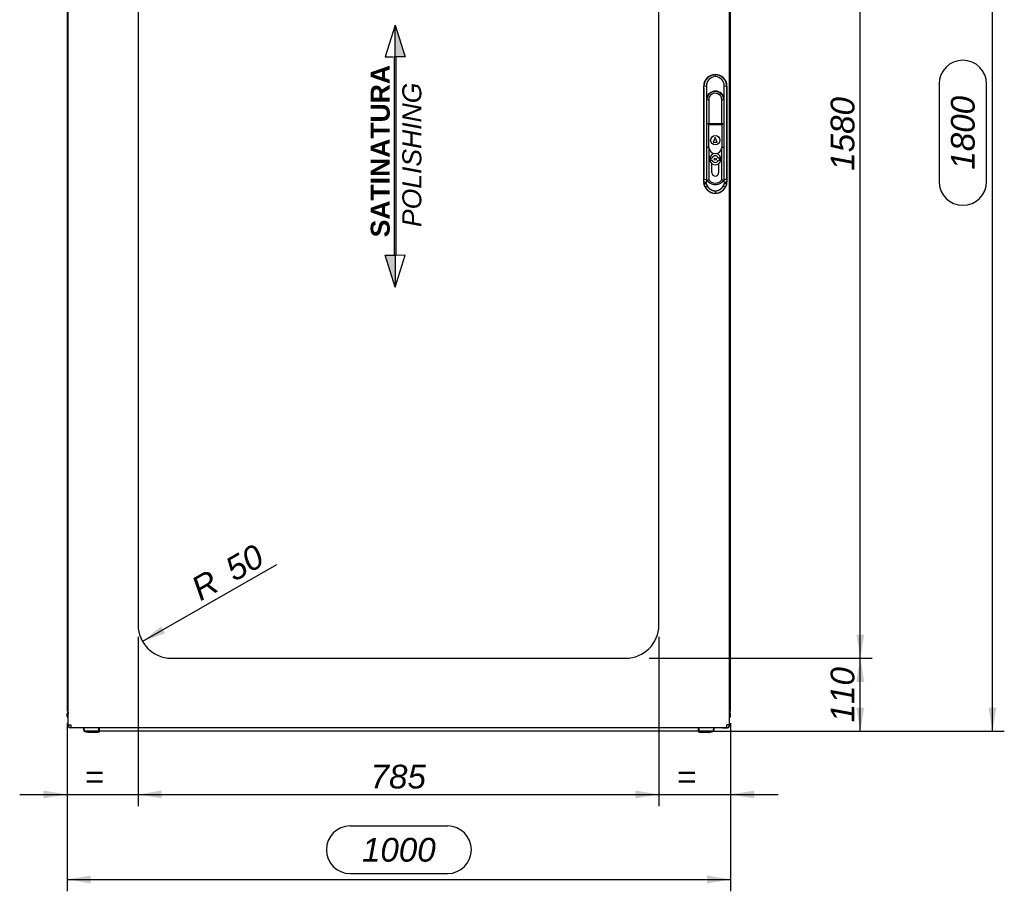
# Paper-space layout 'Layout1' of a CAD drawing. Extents: x 81 to 5357, y 137 to 3739.
# Tile 7 of 11: x 2810 to 4294, y 818 to 2132. Entities that reach past the tile are written whole.
import ezdxf

# ---------------------------------------------------------------- set-up
doc = ezdxf.new("R2010")
doc.units = 0
doc.header["$LTSCALE"] = 13.000013
doc.layers.get('0').update_dxf_attribs({"linetype": 'CONTINUOUS'})
for name, color, linetype in [('_TRANSLATION', 7, 'CONTINUOUS'), ('AE00992_10', 7, 'CONTINUOUS'), ('AE00992_16', 7, 'CONTINUOUS'), ('AE00992_31', 7, 'CONTINUOUS'), ('F0000000_68', 7, 'CONTINUOUS'), ('F0000001_38', 7, 'CONTINUOUS'), ('M0000000_06', 7, 'CONTINUOUS'), ('M0000000_29', 7, 'CONTINUOUS'), ('M0000000_44', 7, 'CONTINUOUS'), ('M0000000_53', 7, 'CONTINUOUS')]:
    doc.layers.add(name, color=color, linetype=linetype)
doc.styles.add('SEACAD_ARIAL', font='arial.ttf')
doc.styles.add('SEACAD_ARIALI', font='ariali.ttf')
doc.dimstyles.new('ISO', dxfattribs={"dimtxt": 13.75, "dimasz": 13.75, "dimexe": 6.875, "dimexo": 6.875, "dimgap": 3.4375, "dimtad": 1, "dimdec": 1, "dimtxsty": 'SEACAD_ARIAL', "dimblk1": '_SE_FILLED', "dimblk2": '_SE_FILLED', "dimsah": 1, "dimcen": 6.875, "dimazin": 3, "dimtfac": 0.7, "dimtdec": 3, "dimtmove": 0, "dimatfit": 3})

# ---------------------------------------------------------------- blocks, each defined once
blk = doc.blocks.new('DMBLK159')
at = {"layer": '_TRANSLATION', "linetype": 'CONTINUOUS'}
for points in [[(2916.9, 830.2), (2916.9, 842.1), (2881.2, 836.2)], [(3845.4, 830.2), (3881.2, 836.2), (3845.4, 842.1)]]:
    blk.add_hatch(color=7, dxfattribs=at).paths.add_polyline_path(points)
at = {"layer": '_TRANSLATION', "color": 7, "linetype": 'CONTINUOUS'}
for p, q in [((2881.2, 1071.6), (2881.2, 818.3)), ((3881.2, 1071.6), (3881.2, 818.3)), ((3454.7, 916.6), (3307.7, 916.6)), ((2881.2, 836.2), (3881.2, 836.2)), ((3307.7, 845.1), (3454.7, 845.1))]:
    blk.add_line(p, q, dxfattribs=at)
for centre, start, end in [((3307.7, 880.9), 90, 270), ((3454.7, 880.9), 270, 90)]:
    blk.add_arc(centre, 35.8, start, end, dxfattribs=at)
at = {"layer": '_TRANSLATION', "color": 7, "linetype": 'CONTINUOUS', "style": 'SEACAD_ARIALI'}
blk.add_text('1000', height=35.75, dxfattribs=at).set_placement((3325.6, 863))
blk = doc.blocks.new('_SE_FILLED')
at = {"color": 0}
blk.add_line((0, 0), (-1, 0), dxfattribs=at)
blk.add_solid([(0, 0), (-1, -0.1665), (-1, 0.1665), (0, 0)], dxfattribs=at)
blk = doc.blocks.new('DMBLK160')
at = {"layer": '_TRANSLATION', "linetype": 'CONTINUOUS'}
for points in [[(4281.8, 2827.2), (4275.9, 2863), (4269.9, 2827.2)], [(4281.8, 1095.2), (4269.9, 1095.2), (4275.9, 1059.5)]]:
    blk.add_hatch(color=7, dxfattribs=at).paths.add_polyline_path(points)
at = {"layer": '_TRANSLATION', "color": 7, "linetype": 'CONTINUOUS'}
for p, q in [((3873.2, 2863), (4293.8, 2863)), ((4275.9, 1059.5), (4275.9, 2863)), ((4195.5, 2034.7), (4195.5, 1887.7)), ((4267, 1887.7), (4267, 2034.7)), ((3850, 1059.5), (4293.8, 1059.5))]:
    blk.add_line(p, q, dxfattribs=at)
for centre, start, end in [((4231.2, 2034.7), 0, 180), ((4231.2, 1887.7), 180, 0)]:
    blk.add_arc(centre, 35.8, start, end, dxfattribs=at)
at = {"layer": '_TRANSLATION', "color": 7, "linetype": 'CONTINUOUS', "style": 'SEACAD_ARIALI'}
blk.add_text('1800', height=35.75, rotation=90, dxfattribs=at).set_placement((4249.1, 1905.6))
blk = doc.blocks.new('BLOCCO2')
at = {"linetype": 'CONTINUOUS'}
for points in [[(-1.4, 193.3), (-1.4, 145.5), (13.8, 145.5)], [(0, 145.5), (-2.9, 145.5), (-2.9, -153.5), (0, -153.5)], [(-1.4, -201.4), (-1.4, -153.5), (-16.6, -153.5)]]:
    blk.add_hatch(color=7, dxfattribs=at).paths.add_polyline_path(points)
at = {"color": 7, "linetype": 'CONTINUOUS'}
for p, q in [((-1.4, 193.3), (-16.6, 145.5)), ((-16.6, 145.5), (-4.2, 145.5)), ((13.8, -153.5), (-1.4, -153.6)), ((-1.4, -201.4), (13.8, -153.5))]:
    blk.add_line(p, q, dxfattribs=at)
for points in [[(-1.4, 193.3), (13.8, 145.5), (-1.4, 145.5), (-1.4, 193.3)], [(0, 145.5), (-2.9, 145.5), (-2.9, -153.5), (0, -153.5), (0, 145.5)], [(-1.4, -201.4), (-16.6, -153.5), (-1.4, -153.5), (-1.4, -201.4)]]:
    blk.add_lwpolyline(points, dxfattribs=at)
at = {"layer": '_TRANSLATION', "insert": (0.1, -2.1), "char_height": 28.6, "width": 277.697, "attachment_point": 5, "rotation": 90}
blk.add_mtext('{\\fArial|b0||i0||c0|p34;\\C7;\\H28.6000286;\\W1.; }{\\fArial|b1||i0||c0|p34;\\C7;\\H28.6000286;\\W1.;SATINATURA \\P}{\\fArial|b0||i1||c0|p34;\\C7;\\H28.6000286;\\W1.;POLISHING}', dxfattribs=at)
blk = doc.blocks.new('DMBLK175')
at = {"layer": '_TRANSLATION', "linetype": 'CONTINUOUS'}
for points in [[(4082.7, 1133.7), (4076.7, 1169.5), (4070.8, 1133.7)], [(4082.7, 1095.2), (4070.8, 1095.2), (4076.7, 1059.5)]]:
    blk.add_hatch(color=7, dxfattribs=at).paths.add_polyline_path(points)
at = {"layer": '_TRANSLATION', "color": 7, "linetype": 'CONTINUOUS'}
for p, q in [((3758.3, 1169.5), (4094.6, 1169.5)), ((4076.7, 1059.5), (4076.7, 1169.5)), ((3850, 1059.5), (4094.6, 1059.5))]:
    blk.add_line(p, q, dxfattribs=at)
at = {"layer": '_TRANSLATION', "color": 7, "linetype": 'CONTINUOUS', "style": 'SEACAD_ARIALI'}
blk.add_text('110', height=35.75, rotation=90, dxfattribs=at).set_placement((4067.8, 1072.8))
blk = doc.blocks.new('DMBLK176')
at = {"layer": '_TRANSLATION', "linetype": 'CONTINUOUS'}
for points in [[(4082.7, 2713.7), (4076.7, 2749.5), (4070.8, 2713.7)], [(4082.7, 1205.2), (4070.8, 1205.2), (4076.7, 1169.5)]]:
    blk.add_hatch(color=7, dxfattribs=at).paths.add_polyline_path(points)
at = {"layer": '_TRANSLATION', "color": 7, "linetype": 'CONTINUOUS'}
for p, q in [((3760.6, 2749.5), (4094.6, 2749.5)), ((4076.7, 1169.5), (4076.7, 2749.5)), ((3758.3, 1169.5), (4094.6, 1169.5))]:
    blk.add_line(p, q, dxfattribs=at)
at = {"layer": '_TRANSLATION', "color": 7, "linetype": 'CONTINUOUS', "style": 'SEACAD_ARIALI'}
blk.add_text('1580', height=35.75, rotation=90, dxfattribs=at).set_placement((4067.8, 1903.9))
blk = doc.blocks.new('DMBLK178')
at = {"layer": '_TRANSLATION', "linetype": 'CONTINUOUS'}
for points in [[(3023.9, 958.3), (3023.9, 970.2), (2988.2, 964.2)], [(3737.4, 958.3), (3773.2, 964.2), (3737.4, 970.2)]]:
    blk.add_hatch(color=7, dxfattribs=at).paths.add_polyline_path(points)
at = {"layer": '_TRANSLATION', "color": 7, "linetype": 'CONTINUOUS'}
for p, q in [((2988.2, 1201.6), (2988.2, 946.4)), ((3773.2, 1201.6), (3773.2, 946.4)), ((2988.2, 964.2), (3773.2, 964.2))]:
    blk.add_line(p, q, dxfattribs=at)
at = {"layer": '_TRANSLATION', "color": 7, "linetype": 'CONTINUOUS', "style": 'SEACAD_ARIALI'}
blk.add_text('785', height=35.75, dxfattribs=at).set_placement((3338.6, 973.2))
blk = doc.blocks.new('DMBLK179')
at = {"layer": '_TRANSLATION', "linetype": 'CONTINUOUS'}
for points in [[(3737.4, 958.3), (3773.2, 964.2), (3737.4, 970.2)], [(3916.9, 958.3), (3916.9, 970.2), (3881.2, 964.2)]]:
    blk.add_hatch(color=7, dxfattribs=at).paths.add_polyline_path(points)
at = {"layer": '_TRANSLATION', "color": 7, "linetype": 'CONTINUOUS'}
for p, q in [((3773.2, 1201.6), (3773.2, 946.4)), ((3881.2, 1071.6), (3881.2, 946.4)), ((3701.7, 964.2), (3952.7, 964.2))]:
    blk.add_line(p, q, dxfattribs=at)
at = {"layer": '_TRANSLATION', "color": 7, "linetype": 'CONTINUOUS', "style": 'SEACAD_ARIALI'}
blk.add_text('=', height=35.8, dxfattribs=at).set_placement((3800, 973.2))
blk = doc.blocks.new('DMBLK180')
at = {"layer": '_TRANSLATION', "linetype": 'CONTINUOUS'}
blk.add_hatch(color=7, dxfattribs=at).paths.add_polyline_path([(3028.8, 1207.2), (3022.8, 1217.5), (2994.8, 1194.6)])
at = {"layer": '_TRANSLATION', "color": 7, "linetype": 'CONTINUOUS'}
blk.add_line((3196.6, 1310.4), (2994.8, 1194.6), dxfattribs=at)
at = {"layer": '_TRANSLATION', "color": 7, "linetype": 'CONTINUOUS', "style": 'SEACAD_ARIALI'}
for s, height, p in [('50', 35.75, (3133.1, 1284.2)), ('R', 35.8, (3082.1, 1255))]:
    blk.add_text(s, height=height, rotation=29.8436, dxfattribs=at).set_placement(p)
blk = doc.blocks.new('DMBLK181')
at = {"layer": '_TRANSLATION', "linetype": 'CONTINUOUS'}
for points in [[(2845.4, 958.3), (2881.2, 964.2), (2845.4, 970.2)], [(3023.9, 958.3), (3023.9, 970.2), (2988.2, 964.2)]]:
    blk.add_hatch(color=7, dxfattribs=at).paths.add_polyline_path(points)
at = {"layer": '_TRANSLATION', "color": 7, "linetype": 'CONTINUOUS'}
for p, q in [((2988.2, 1201.6), (2988.2, 946.4)), ((2881.2, 1071.6), (2881.2, 946.4)), ((2809.7, 964.2), (3059.7, 964.2))]:
    blk.add_line(p, q, dxfattribs=at)
at = {"layer": '_TRANSLATION', "color": 7, "linetype": 'CONTINUOUS', "style": 'SEACAD_ARIALI'}
blk.add_text('=', height=35.8, dxfattribs=at).set_placement((2907.5, 973.2))

psp = doc.layouts.get("Layout1")

# ---------------------------------------------------------------- linework, layer by layer
at = {"layer": 'AE00992_10', "color": 7, "linetype": 'CONTINUOUS'}
for p, q in [((3858.15, 2048.97), (3858.17, 2048.97)), ((3858.16, 2048.96), (3858.16, 2048.61)), ((3858.18, 2048.61), (3858.17, 2045.72)), ((3840.66, 1887.46), (3840.66, 2031.48)), ((3844.67, 2031.54), (3841.1, 2031.04)), ((3844.67, 2031.54), (3844.74, 2012)), ((3871.59, 2011.8), (3871.65, 2031.54)), ((3875.23, 2031.04), (3871.65, 2031.54)), ((3875.66, 2031.48), (3875.66, 1887.46)), ((3844.74, 2012), (3844.65, 2010.46)), ((3844.65, 2010.46), (3844.65, 1993.97)), ((3848.3, 2010.81), (3845.3, 2010.46)), ((3845.3, 1993.97), (3845.3, 2010.46)), ((3848.3, 2010.81), (3848.3, 1993.97)), ((3868, 1993.97), (3868, 2010.81)), ((3871, 2010.46), (3868, 2010.81)), ((3871, 2010.46), (3871, 1993.97)), ((3871.65, 2010.46), (3871.59, 2011.8)), ((3871.65, 1993.97), (3871.65, 2010.46)), ((3841.19, 1901.64), (3841.19, 1993.97)), ((3844.65, 1993.97), (3844.65, 1901.64)), ((3845.3, 1974.98), (3845.3, 1993.97)), ((3848.3, 1993.97), (3848.3, 1974.98)), ((3868, 1974.98), (3868, 1993.97)), ((3871, 1993.97), (3871, 1974.98)), ((3871.65, 1901.64), (3871.65, 1993.97)), ((3875.14, 1993.97), (3875.14, 1901.64)), ((3845.15, 1974.98), (3847.65, 1974.98)), ((3845.15, 1938.98), (3845.15, 1974.98)), ((3847.65, 1974.98), (3847.65, 1972.98)), ((3847.65, 1974.98), (3854.27, 1974.98)), ((3854.27, 1974.98), (3862.04, 1974.98)), ((3862.04, 1974.98), (3868.65, 1974.98)), ((3868.65, 1974.98), (3871.15, 1974.98)), ((3868.65, 1974.98), (3868.65, 1972.98)), ((3871.15, 1974.98), (3871.15, 1938.98)), ((3847.65, 1972.98), (3847.65, 1938.98)), ((3854.27, 1972.98), (3847.65, 1972.98)), ((3862.04, 1972.98), (3854.27, 1972.98)), ((3868.65, 1972.98), (3862.04, 1972.98)), ((3868.65, 1938.98), (3868.65, 1972.98)), ((3858.15, 1953.98), (3855.15, 1946.98)), ((3855.15, 1946.98), (3861.15, 1946.98)), ((3861.15, 1946.98), (3858.15, 1953.98)), ((3847.65, 1938.98), (3845.15, 1938.98)), ((3845.3, 1901.59), (3845.3, 1938.98)), ((3848.2, 1938.98), (3847.65, 1938.98)), ((3848.3, 1938.26), (3848.3, 1901.59)), ((3868, 1901.59), (3868, 1938.26)), ((3868.65, 1938.98), (3868.1, 1938.98)), ((3871.15, 1938.98), (3868.65, 1938.98)), ((3871, 1938.98), (3871, 1901.59)), ((3853.15, 1901.59), (3853.15, 1914.61)), ((3863.15, 1914.61), (3863.15, 1901.59)), ((3844.65, 1901.64), (3844.65, 1889.98)), ((3845.3, 1889.32), (3845.3, 1901.59)), ((3848.3, 1901.59), (3848.3, 1890.19)), ((3853.15, 1900.98), (3853.15, 1901.59)), ((3863.15, 1901.59), (3863.15, 1900.98)), ((3868, 1890.19), (3868, 1901.59)), ((3871, 1901.59), (3871, 1889.32)), ((3871.65, 1891.12), (3871.65, 1901.64)), ((3840.97, 1887.77), (3841.07, 1891.79)), ((3841.09, 1885.26), (3840.97, 1887.77)), ((3844.54, 1885.62), (3840.97, 1887.77)), ((3844.65, 1889.65), (3841.07, 1891.79)), ((3844.63, 1883.62), (3841.09, 1885.26)), ((3844.65, 1889.65), (3844.54, 1885.62)), ((3844.54, 1885.62), (3844.63, 1883.62)), ((3845.3, 1889.98), (3844.65, 1889.98)), ((3844.65, 1889.98), (3844.65, 1889.65)), ((3848.3, 1890.19), (3845.3, 1889.32)), ((3845.3, 1888.76), (3845.3, 1889.32)), ((3850.05, 1885.12), (3845.3, 1888.76)), ((3848.3, 1890.19), (3851.56, 1887.45)), ((3864.75, 1887.45), (3868, 1890.19)), ((3871, 1888.76), (3866.26, 1885.12)), ((3871, 1889.32), (3868, 1890.19)), ((3871.65, 1889.98), (3871, 1889.98)), ((3871, 1889.32), (3871, 1888.76)), ((3871.65, 1891.12), (3871.65, 1891.03)), ((3871.65, 1891.03), (3871.65, 1889.98)), ((3871.68, 1889.65), (3871.65, 1891.03)), ((3875.25, 1891.79), (3871.68, 1889.65)), ((3871.79, 1885.62), (3871.68, 1889.65)), ((3871.7, 1883.62), (3871.79, 1885.62)), ((3875.24, 1885.26), (3871.7, 1883.62)), ((3875.36, 1887.77), (3871.79, 1885.62)), ((3875.36, 1887.77), (3875.24, 1885.26)), ((3875.25, 1891.79), (3875.36, 1887.77)), ((3846.33, 1880.62), (3843.25, 1878.82)), ((3858.17, 1869.97), (3858.15, 1869.97)), ((3858.16, 1869.98), (3858.16, 1870.16)), ((3858.24, 1870.17), (3858.17, 1870.16)), ((3858.18, 1873.74), (3858.24, 1870.17)), ((3873.07, 1878.82), (3869.99, 1880.62))]:
    psp.add_line(p, q, dxfattribs=at)
psp.add_circle((3858.15, 1949.98), 7, dxfattribs=at)
for centre, radius, start, end in [((3858.54, 2031.17), 17.44, 91.24138, 180.423), ((3857.79, 2031.18), 17.44, 359.56986, 88.76566), ((3858.64, 2031.76), 13.97, 91.91591, 180.90828), ((3857.69, 2031.75), 13.97, 359.11414, 88.01385), ((-3803.39, 1994.06), 7644.58, 359.999293, 0.277166), ((3858.15, 2010.46), 13.5, 5.71938, 173.43686), ((3858.15, 2010.46), 12.85, 0, 180), ((3858.15, 2011.01), 9.85, 358.81867, 181.18133), ((11519.7, 1994.06), 7644.57, 179.722833, 180.000707), ((3858.15, 1939.98), 10, 185.73917, 354.26083), ((3858.15, 1921.48), 8.5, 90, 233.96812), ((3858.15, 1921.48), 8.5, 306.03188, 90), ((3450.23, 1901.26), 390.96, 358.61302, 0.05544), ((3858.15, 1900.98), 5, 180, 0), ((4266.11, 1901.26), 390.97, 179.94456, 181.38698), ((3857.59, 1887.22), 16.62, 186.76304, 210.3525), ((3858.15, 1902.32), 19.01, 244.75765, 295.24235), ((3858.15, 1897.2), 11.77, 235.92812, 304.07188), ((3858.73, 1887.22), 16.62, 329.64901, 353.23559), ((3858.35, 1887.66), 17.49, 210.34189, 269.39288), ((3850.28, 1884.85), 5.78, 192.33668, 227.02309), ((3858.15, 1902.32), 19.01, 259.64491, 280.35509), ((3857.98, 1887.66), 17.49, 270.85537, 329.65902), ((3866.05, 1884.85), 5.78, 312.96651, 347.67612)]:
    psp.add_arc(centre, radius, start, end, dxfattribs=at)
for centre, major_axis in [((3858.17, 2031.46), (12.39, -12.39)), ((3858.15, 2031.46), (-12.39, -12.39)), ((3858.17, 1887.48), (12.39, 12.39)), ((3858.15, 1887.48), (-12.39, 12.39))]:
    psp.add_ellipse(centre, major_axis=major_axis, ratio=0.9987828, start_param=2.3568035, end_param=3.9263818, dxfattribs=at)
for points in [[(3846.33, 1880.62), (3847.24, 1879.08), (3848.52, 1877.8), (3849.8, 1876.52), (3851.35, 1875.62), (3852.9, 1874.72), (3854.64, 1874.24), (3856.39, 1873.76), (3858.18, 1873.74)], [(3858.18, 1873.74), (3859.96, 1873.76), (3861.71, 1874.25), (3863.44, 1874.73), (3864.99, 1875.63), (3866.53, 1876.53), (3867.81, 1877.8), (3869.09, 1879.08), (3869.99, 1880.62)]]:
    psp.add_open_spline(points, degree=2, knots=[0, 0, 0, 0.25, 0.25, 0.5, 0.5, 0.75, 0.75, 1, 1, 1], dxfattribs=at)
at = {"layer": 'AE00992_16', "color": 7, "linetype": 'CONTINUOUS'}
for p, q in [((3853.38, 1922.98), (3851.15, 1922.98)), ((3851.15, 1922.98), (3851.15, 1919.98)), ((3851.15, 1919.98), (3853.38, 1919.98)), ((3865.15, 1922.98), (3862.92, 1922.98)), ((3862.92, 1919.98), (3865.15, 1919.98)), ((3865.15, 1919.98), (3865.15, 1922.98))]:
    psp.add_line(p, q, dxfattribs=at)
psp.add_circle((3858.15, 1921.48), 1.5, dxfattribs=at)
for radius, start, end in [(8.5, 233.96812, 306.03188), (5, 17.4576, 162.5424), (5, 197.4576, 342.5424)]:
    psp.add_arc((3858.15, 1921.48), radius, start, end, dxfattribs=at)
at = {"layer": 'AE00992_31', "color": 7, "linetype": 'CONTINUOUS'}
psp.add_arc((3858.17, 2009.47), 11.5, 55.58261, 124.41739, dxfattribs=at)
at = {"layer": 'F0000000_68', "color": 7, "linetype": 'CONTINUOUS'}
for p, q in [((2883.49, 1065.97), (2884.1, 1065.97)), ((2884.08, 1065.97), (2883.49, 1065.97)), ((2885.97, 1064.47), (2885.97, 1065.11)), ((2893.17, 1064.47), (2885.97, 1064.47)), ((2893.17, 1064.47), (2893.17, 1064.97)), ((2893.19, 1064.47), (2893.17, 1064.47)), ((2893.19, 1064.47), (2893.19, 1064.97)), ((2893.22, 1064.47), (2893.19, 1064.47)), ((2893.22, 1064.97), (2893.22, 1064.47)), ((2905.92, 1064.47), (2893.22, 1064.47)), ((3869.12, 1064.47), (3856.42, 1064.47)), ((3869.12, 1064.97), (3869.12, 1064.47)), ((3869.12, 1064.47), (3869.15, 1064.47)), ((3869.15, 1064.47), (3869.15, 1064.97)), ((3869.15, 1064.47), (3869.17, 1064.47)), ((3869.17, 1064.47), (3869.17, 1064.97)), ((3869.17, 1064.47), (3876.37, 1064.47)), ((3876.37, 1064.47), (3876.37, 1065.11)), ((3878.85, 1065.97), (3878.25, 1065.97)), ((3878.27, 1065.97), (3878.85, 1065.97))]:
    psp.add_line(p, q, dxfattribs=at)
for centre, start, end in [((2885.97, 1067.27), 207.664, 270), ((3876.37, 1067.27), 270, 332.336)]:
    psp.add_arc(centre, 2.8, start, end, dxfattribs=at)
at = {"layer": 'F0000001_38', "color": 7, "linetype": 'CONTINUOUS'}
for p, q in [((2882.67, 1068.97), (2882.67, 2849.97)), ((3879.67, 1068.97), (3879.67, 2849.97)), ((2988.17, 2699.47), (2988.17, 1219.47)), ((3773.17, 1219.47), (3773.17, 2699.47)), ((3038.17, 1169.47), (3723.17, 1169.47)), ((2882.67, 1068.97), (2886.67, 1068.97)), ((3879.67, 1068.97), (3875.67, 1068.97)), ((2886.69, 1064.97), (2886.67, 1064.97)), ((2886.69, 1064.97), (3875.65, 1064.97)), ((3875.65, 1064.97), (3875.67, 1064.97))]:
    psp.add_line(p, q, dxfattribs=at)
for centre, radius, start, end in [((3038.17, 1219.47), 50, 180, 270), ((3723.17, 1219.47), 50, 270, 0), ((2886.67, 1068.97), 4, 180, 270), ((3201.17, 1068.54), 314.49, 179.9221, 180.65085), ((3520.6, 1068.75), 355.07, 359.39079, 0.03626), ((3875.67, 1068.97), 4, 270, 360)]:
    psp.add_arc(centre, radius, start, end, dxfattribs=at)
at = {"layer": 'M0000000_06', "color": 7, "linetype": 'CONTINUOUS'}
for p, q in [((2905.92, 1064.97), (2905.92, 1061.97)), ((2906.67, 1061.97), (2906.67, 1064.97)), ((2929.17, 1059.47), (2909.17, 1059.47)), ((2909.17, 1058.72), (2913.17, 1058.72)), ((2913.17, 1057.72), (2913.17, 1059.47)), ((2915.17, 1057.47), (2913.42, 1057.47)), ((2926.17, 1057.47), (2915.17, 1057.47)), ((2927.92, 1057.47), (2926.17, 1057.47)), ((2928.17, 1057.72), (2928.17, 1059.47)), ((2928.17, 1058.72), (2929.17, 1058.72)), ((2929.17, 1061.97), (2929.17, 1064.97)), ((2929.17, 1058.72), (2929.17, 1061.97)), ((2929.17, 1058.72), (2930.17, 1058.72)), ((2930.17, 1061.97), (2930.17, 1064.97)), ((2930.17, 1058.72), (2930.17, 1061.97)), ((3832.17, 1064.97), (3832.17, 1061.97)), ((3832.17, 1061.97), (3832.17, 1058.72)), ((3833.17, 1058.72), (3832.17, 1058.72)), ((3833.17, 1064.97), (3833.17, 1061.97)), ((3833.17, 1061.97), (3833.17, 1058.72)), ((3853.17, 1059.47), (3833.17, 1059.47)), ((3833.17, 1058.72), (3834.17, 1058.72)), ((3834.17, 1057.72), (3834.17, 1059.47)), ((3836.17, 1057.47), (3834.42, 1057.47)), ((3847.17, 1057.47), (3836.17, 1057.47)), ((3848.92, 1057.47), (3847.17, 1057.47)), ((3849.17, 1057.72), (3849.17, 1059.47)), ((3849.17, 1058.72), (3853.17, 1058.72)), ((3855.67, 1064.97), (3855.67, 1061.97)), ((3856.42, 1061.97), (3856.42, 1064.97))]:
    psp.add_line(p, q, dxfattribs=at)
for centre, radius, start, end in [((2909.17, 1061.97), 3.25, 180, 270), ((2909.17, 1061.97), 2.5, 180, 270), ((2913.42, 1057.72), 0.25, 180, 270), ((2927.92, 1057.72), 0.25, 270, 0), ((3834.42, 1057.72), 0.25, 180, 270), ((3848.92, 1057.72), 0.25, 270, 0), ((3853.17, 1061.97), 2.5, 270, 0), ((3853.17, 1061.97), 3.25, 270, 0)]:
    psp.add_arc(centre, radius, start, end, dxfattribs=at)
at = {"layer": 'M0000000_29', "color": 7, "linetype": 'CONTINUOUS'}
for p, q in [((2881.17, 2829.47), (2881.17, 1089.47)), ((3881.17, 1089.47), (3881.17, 2829.47)), ((2882.67, 1089.47), (2881.17, 1089.47)), ((3879.67, 1089.47), (3881.17, 1089.47))]:
    psp.add_line(p, q, dxfattribs=at)
at = {"layer": 'M0000000_44', "color": 7, "linetype": 'CONTINUOUS'}
for p, q in [((2881.17, 1081.72), (2881.17, 1085.77)), ((2882.37, 1085.77), (2882.37, 1081.72)), ((2882.47, 1081.72), (2882.47, 1085.67)), ((3879.87, 1081.72), (3879.87, 1085.67)), ((3879.97, 1085.77), (3879.97, 1081.72)), ((3881.17, 1081.72), (3881.17, 1085.77))]:
    psp.add_line(p, q, dxfattribs=at)
for centre, radius, start, end in [((2884.87, 1085.77), 3.7, 126.48374, 180), ((2884.87, 1085.77), 2.5, 151.64236, 180), ((2884.97, 1085.67), 2.5, 156.92608, 180), ((3877.47, 1085.77), 3.7, 0, 53.51626), ((3877.47, 1085.77), 2.5, 0, 28.35764), ((3877.37, 1085.67), 2.5, 0, 23.07392), ((2882.42, 1081.72), 1.25, 180, 281.53696), ((2882.42, 1081.72), 0.05, 180, 0), ((3879.92, 1081.72), 1.25, 258.46304, 0), ((3879.92, 1081.72), 0.05, 180, 0)]:
    psp.add_arc(centre, radius, start, end, dxfattribs=at)
at = {"layer": 'M0000000_53', "color": 7, "linetype": 'CONTINUOUS'}
psp.add_line((3832.17, 1059.47), (2930.17, 1059.47), dxfattribs=at)

# ---------------------------------------------------------------- block references
at = {"layer": '_TRANSLATION', "color": 7}
psp.add_blockref('BLOCCO2', (3377, 1930.03), dxfattribs=at)

# ---------------------------------------------------------------- dimensions: what is measured, and where the dimension line sits
at = {"layer": '_TRANSLATION', "color": 7, "linetype": 'CONTINUOUS'}
for base, p1, p2, angle, override, picture, middle, dimtype in [((4275.88933465, 2862.97010501), (3832.17414931, 1059.47010501), (3855.37414931, 2862.97010501), 90, {"dimtxt": 35.750036, "dimasz": 35.750036, "dimexe": 17.875018, "dimexo": 17.875018, "dimgap": 8.937509, "dimdec": 0, "dimrnd": 10, "dimcen": 17.875018, "dimtdec": 4}, 'DMBLK160', (4275.88933465, 1961.22010357), 160), ((4076.73, 1169.47), (3723.17, 1169.47), (3723.17, 2749.47), 90, {"dimtxt": 35.750036, "dimasz": 35.750036, "dimexe": 17.875018, "dimexo": 17.875018, "dimgap": 8.937509, "dimcen": 17.875018}, 'DMBLK176', (4076.73, 1959.47), 161), ((2988.17, 964.24), (2988.17, 1219.47), (3773.17, 1219.47), 0, {"dimtxt": 35.750036, "dimasz": 35.750036, "dimexe": 17.875018, "dimexo": 17.875018, "dimgap": 8.937509, "dimcen": 17.875018}, 'DMBLK178', (3380.67, 964.24), 161), ((4076.73, 1169.47), (3832.17, 1059.47), (3723.17, 1169.47), 90, {"dimtxt": 35.750036, "dimasz": 35.750036, "dimexe": 17.875018, "dimexo": 17.875018, "dimgap": 8.937509, "dimcen": 17.875018}, 'DMBLK175', (4076.73, 1114.47), 160), ((2881.17, 836.17), (2881.17, 1089.47), (3881.17, 1089.47), 0, {"dimtxt": 35.750036, "dimasz": 35.750036, "dimexe": 17.875018, "dimexo": 17.875018, "dimgap": 8.937509, "dimdec": 0, "dimcen": 17.875018}, 'DMBLK159', (3381.17, 836.17), 161)]:
    dim = psp.add_linear_dim(base=base, p1=p1, p2=p2, angle=angle, text='\\A1;<>', dimstyle='ISO', override=override, dxfattribs=at)
    dim.commit()
    dim.dimension.update_dxf_attribs({"geometry": picture, "text_midpoint": middle, "dimtype": dimtype})
dim = psp.add_radius_dim(center=(3038.17, 1219.47), mpoint=(2994.8, 1194.59), text='\\A1;<>', dimstyle='ISO', override={"dimtxt": 35.750036, "dimasz": 35.750036, "dimexe": 17.875018, "dimexo": 17.875018, "dimgap": 8.937509, "dimcen": 17.875018, "dimtolj": 1}, dxfattribs=at)
dim.commit()
dim.dimension.update_dxf_attribs({"geometry": 'DMBLK180', "text_midpoint": (3075.69, 1241), "dimtype": 164})
for base, p1, p2, override, picture, middle in [((2988.17, 964.24), (2881.17, 1089.47), (2988.17, 1219.47), {"dimtxt": 35.750036, "dimasz": 35.750036, "dimexe": 17.875018, "dimexo": 17.875018, "dimgap": 8.937509, "dimcen": 17.875018}, 'DMBLK181', (2934.67, 964.24)), ((3881.17, 964.24), (3773.17, 1219.47), (3881.17, 1089.47), {"dimtxt": 35.750036, "dimasz": 35.750036, "dimexe": 17.875018, "dimexo": 17.875018, "dimgap": 8.937509, "dimdec": 0, "dimcen": 17.875018}, 'DMBLK179', (3827.17, 964.24))]:
    dim = psp.add_linear_dim(base=base, p1=p1, p2=p2, text='\\A1;= {}', dimstyle='ISO', override=override, dxfattribs=at)
    dim.commit()
    dim.dimension.update_dxf_attribs({"geometry": picture, "text_midpoint": middle, "dimtype": 160})

doc.saveas('drawing.dxf')
